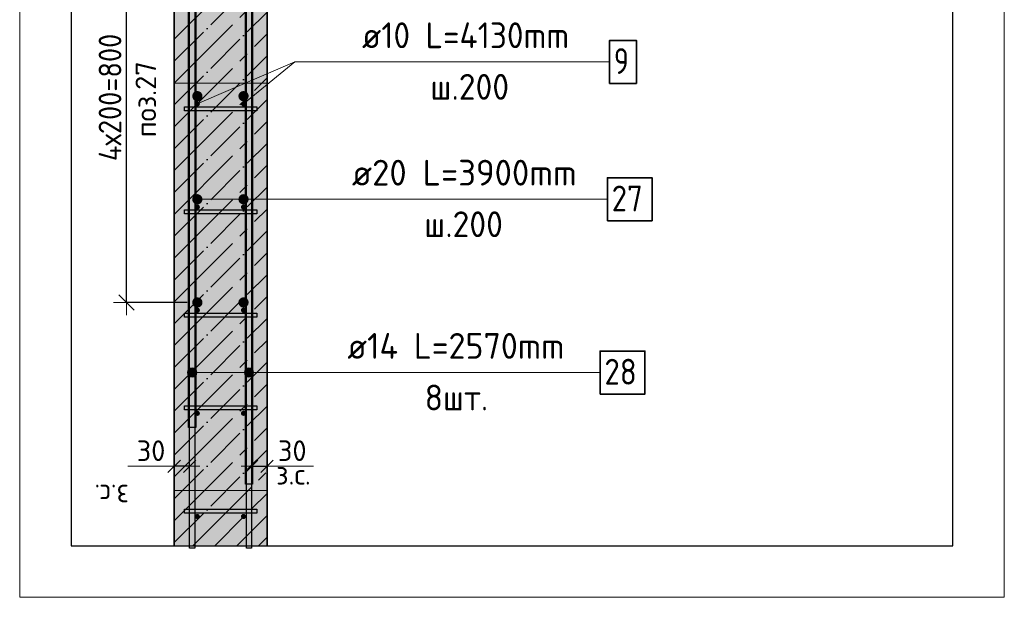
# Model space of a CAD drawing. Header units: millimetres. Extents: x -2995 to 60896, y -2809 to 57831.
# Tile 59 of 169: x 20041 to 21949, y 55728 to 56848. Entities that reach past the tile are written whole.
import ezdxf

# ---------------------------------------------------------------- set-up
doc = ezdxf.new("R2010")
doc.units = ezdxf.units.MM
doc.header["$PDMODE"] = 65
for name, pattern in [('______11', [100, 80, -10, 0, -10]), ('______5', [220, 160, -20, 20, -20]), ('________', [0])]:
    doc.linetypes.add(name, pattern=pattern)
for name, color, linetype, lineweight in [('Standard', 7, 'Continuous', 25), ('Арм.стержн. вертикальными 1', 22, 'Continuous', 35), ('Арм.стержн.горизонт. 1', 180, 'Continuous', 35), ('Арм.стержн.горизонт. 2', 202, 'Continuous', 35), ('Размерная линия_ общее', 7, 'Continuous', 13), ('Размерная линия_ общее_1', 7, 'Continuous', 13), ('Текст_ примечание', 7, 'Continuous', 13)]:
    doc.layers.add(name, color=color, linetype=linetype, lineweight=lineweight)
doc.layers.add('Арм.стержн. вертикальными 2', color=7, linetype='Continuous', lineweight=35, true_color=0x006e00)
doc.layers.add('Арм.стержн.Стяжки', color=7, linetype='Continuous', lineweight=35, true_color=0x501e0f)
doc.styles.add('ISOCPEUR', font='ISOCPEUR')
doc.dimstyles.new('DIMSTYLE_5', dxfattribs={"dimtxt": 44, "dimasz": 50, "dimexe": 0, "dimexo": 0, "dimgap": 22, "dimtad": 2, "dimdec": 0, "dimrnd": 5, "dimzin": 12, "dimdsep": 46, "dimtxsty": 'ISOCPEUR', "dimblk1": 'ALL_ML_STRICH', "dimblk2": 'ALL_ML_STRICH', "dimsah": 1, "dimcen": 0, "dimclrd": 7, "dimclre": 256, "dimclrt": 7, "dimadec": 0, "dimazin": 0, "dimtfac": 1, "dimtdec": 0, "dimtix": 1, "dimtmove": 2, "dimatfit": 3, "dimfxl": 0, "dimtzin": 0, "dimlwd": 0, "dimlwe": -3, "dimarcsym": 0})
doc.dimstyles.new('DIMSTYLE_8', dxfattribs={"dimtxt": 40, "dimasz": 40, "dimexe": 0, "dimexo": 0.001, "dimgap": 20, "dimtad": 2, "dimdec": 0, "dimrnd": 5, "dimzin": 12, "dimdsep": 46, "dimtxsty": 'ISOCPEUR', "dimblk1": 'ALL_ML_STRICH', "dimblk2": 'ALL_ML_STRICH', "dimsah": 1, "dimcen": 0, "dimse1": 1, "dimse2": 1, "dimclrd": 7, "dimclre": 256, "dimclrt": 7, "dimadec": 0, "dimazin": 0, "dimtfac": 1, "dimtdec": 0, "dimtix": 1, "dimtmove": 2, "dimatfit": 3, "dimfxl": 0, "dimtvp": 1.2, "dimtzin": 0, "dimlwd": 0, "dimlwe": -3, "dimarcsym": 0})

# ---------------------------------------------------------------- blocks, each defined once
blk = doc.blocks.new('ALL_ML_STRICH')
at = {"color": 0, "linetype": 'ByBlock', "lineweight": -2}
for p, q in [((0, -0.5), (0, 0.5)), ((-1, 0), (0.5, 0)), ((-0.3, -0.3), (0.3, 0.3))]:
    blk.add_line(p, q, dxfattribs=at)
blk = doc.blocks.new('*D333')
at = {"layer": 'DEFPOINTS', "color": 7, "linetype": 'Continuous', "lineweight": 13, "transparency": 33554687}
for p in [(20340, 55990.8), (20370, 55990.8), (20370, 55982.1)]:
    blk.add_point(p, dxfattribs=at)
at = {"layer": 'Размерная линия_ общее_1', "color": 7, "linetype": 'Continuous', "lineweight": -2, "transparency": 33554687}
blk.add_line((20370, 55982.1), (20340, 55982.1), dxfattribs=at)
at = {"layer": 'Размерная линия_ общее_1', "color": 7, "linetype": 'Continuous', "lineweight": 13, "transparency": 33554687, "xscale": 40, "yscale": 40, "zscale": 40}
for p, rotation in [((20340, 55982.1), 180), ((20370, 55982.1), 360)]:
    blk.add_blockref('ALL_ML_STRICH', p, dxfattribs=dict(at, rotation=rotation))
at = {"layer": 'Размерная линия_ общее_1', "color": 7, "linetype": 'Continuous', "lineweight": 13, "transparency": 33554687, "insert": (20295.1, 56012.1), "char_height": 40, "width": 80, "attachment_point": 5, "style": 'ISOCPEUR'}
blk.add_mtext('\\A1;{30}', dxfattribs=at)
at = {"layer": 'Размерная линия_ общее_1', "color": 7, "linetype": 'Continuous', "lineweight": 13, "transparency": 33554687, "insert": (20252.4, 55906.4), "char_height": 40, "width": 2, "attachment_point": 1, "rotation": 180, "line_spacing_factor": 0.60241, "style": 'ISOCPEUR'}
blk.add_mtext('з.с.', dxfattribs=at)
blk = doc.blocks.new('*D334')
at = {"layer": 'DEFPOINTS', "color": 7, "linetype": 'Continuous', "lineweight": 13, "transparency": 33554687}
for p in [(20490, 55990.8), (20490, 55982.1), (20520, 55990.8)]:
    blk.add_point(p, dxfattribs=at)
at = {"layer": 'Размерная линия_ общее_1', "color": 7, "linetype": 'Continuous', "lineweight": -2, "transparency": 33554687}
blk.add_line((20490, 55982.1), (20520, 55982.1), dxfattribs=at)
at = {"layer": 'Размерная линия_ общее_1', "color": 7, "linetype": 'Continuous', "lineweight": 13, "transparency": 33554687, "xscale": 40, "yscale": 40, "zscale": 40, "rotation": 180}
blk.add_blockref('ALL_ML_STRICH', (20490, 55982.1), dxfattribs=at)
at = {"layer": 'Размерная линия_ общее_1', "color": 7, "linetype": 'Continuous', "lineweight": 13, "transparency": 33554687, "xscale": 40, "yscale": 40, "zscale": 40}
blk.add_blockref('ALL_ML_STRICH', (20520, 55982.1), dxfattribs=at)
at = {"layer": 'Размерная линия_ общее_1', "color": 7, "linetype": 'Continuous', "lineweight": 13, "transparency": 33554687, "insert": (20568.8, 56012.1), "char_height": 40, "width": 80, "attachment_point": 5, "style": 'ISOCPEUR'}
blk.add_mtext('\\A1;{30}', dxfattribs=at)
at = {"layer": 'Размерная линия_ общее_1', "color": 7, "linetype": 'Continuous', "lineweight": 13, "transparency": 33554687, "insert": (20537.6, 55986.4), "char_height": 40, "width": 2, "attachment_point": 1, "line_spacing_factor": 0.60241, "style": 'ISOCPEUR'}
blk.add_mtext('з.с.', dxfattribs=at)
blk = doc.blocks.new('*D397')
at = {"layer": 'DEFPOINTS', "color": 7, "linetype": 'Continuous', "lineweight": 13, "transparency": 33554687}
for p in [(20384.9, 57099.6), (20247.7, 56299.6), (20384.9, 56299.6)]:
    blk.add_point(p, dxfattribs=at)
at = {"layer": 'Размерная линия_ общее', "color": 253, "linetype": 'Continuous', "lineweight": -2, "true_color": 0xa0a0a0, "transparency": 33554687}
for p, q in [((20364.9, 57099.6), (20247.7, 57099.6)), ((20364.9, 56299.6), (20247.7, 56299.6))]:
    blk.add_line(p, q, dxfattribs=at)
at = {"layer": 'Размерная линия_ общее', "color": 7, "linetype": 'Continuous', "lineweight": -2, "transparency": 33554687}
blk.add_line((20247.7, 56299.6), (20247.7, 57099.6), dxfattribs=at)
at = {"layer": 'Размерная линия_ общее', "color": 7, "linetype": 'Continuous', "lineweight": 13, "transparency": 33554687, "xscale": 50, "yscale": 50, "zscale": 50}
for p, rotation in [((20247.7, 57099.6), 90), ((20247.7, 56299.6), 270)]:
    blk.add_blockref('ALL_ML_STRICH', p, dxfattribs=dict(at, rotation=rotation))
at = {"layer": 'Размерная линия_ общее', "color": 7, "linetype": 'Continuous', "lineweight": 13, "transparency": 33554687, "insert": (20193.7, 56573.6), "char_height": 44, "width": 2.2, "attachment_point": 1, "rotation": 90, "line_spacing_factor": 0.60241, "style": 'ISOCPEUR'}
blk.add_mtext('\\W0.91;4х200=800', dxfattribs=at)

msp = doc.modelspace()

# ---------------------------------------------------------------- hatches: boundary and pattern name
at = {"layer": 'Арм.стержн. вертикальными 1', "linetype": 'Continuous', "lineweight": 50, "transparency": 33554687}
for points in [[(20389.9, 56684.6), (20389.6, 56686.5), (20388.5, 56688.1), (20386.8, 56689.2), (20384.9, 56689.6), (20383, 56689.2), (20381.4, 56688.1), (20380.3, 56686.5), (20379.9, 56684.6), (20380.3, 56682.7), (20381.4, 56681), (20383, 56680), (20384.9, 56679.6), (20386.8, 56680), (20388.5, 56681), (20389.6, 56682.7)], [(20479.5, 56684.6), (20479.1, 56686.5), (20478, 56688.1), (20476.4, 56689.2), (20474.5, 56689.6), (20472.6, 56689.2), (20470.9, 56688.1), (20469.8, 56686.5), (20469.5, 56684.6), (20469.8, 56682.7), (20470.9, 56681), (20472.6, 56680), (20474.5, 56679.6), (20476.4, 56680), (20478, 56681), (20479.1, 56682.7)], [(20389.9, 56484.6), (20389.6, 56486.5), (20388.5, 56488.1), (20386.8, 56489.2), (20384.9, 56489.6), (20383, 56489.2), (20381.4, 56488.1), (20380.3, 56486.5), (20379.9, 56484.6), (20380.3, 56482.7), (20381.4, 56481), (20383, 56480), (20384.9, 56479.6), (20386.8, 56480), (20388.5, 56481), (20389.6, 56482.7)], [(20479.5, 56484.6), (20479.1, 56486.5), (20478, 56488.1), (20476.4, 56489.2), (20474.5, 56489.6), (20472.5, 56489.2), (20470.9, 56488.1), (20469.8, 56486.5), (20469.5, 56484.6), (20469.8, 56482.7), (20470.9, 56481), (20472.5, 56480), (20474.5, 56479.6), (20476.4, 56480), (20478, 56481), (20479.1, 56482.7)], [(20389.9, 56284.6), (20389.5, 56286.5), (20388.5, 56288.1), (20386.8, 56289.2), (20384.9, 56289.6), (20383, 56289.2), (20381.4, 56288.1), (20380.3, 56286.5), (20379.9, 56284.6), (20380.3, 56282.7), (20381.4, 56281), (20383, 56280), (20384.9, 56279.6), (20386.8, 56280), (20388.5, 56281), (20389.5, 56282.7)], [(20479.5, 56284.6), (20479.1, 56286.5), (20478, 56288.1), (20476.4, 56289.2), (20474.5, 56289.6), (20472.5, 56289.2), (20470.9, 56288.1), (20469.8, 56286.5), (20469.5, 56284.6), (20469.8, 56282.7), (20470.9, 56281), (20472.5, 56280), (20474.5, 56279.6), (20476.4, 56280), (20478, 56281), (20479.1, 56282.7)], [(20389.9, 56084.6), (20389.5, 56086.5), (20388.5, 56088.1), (20386.8, 56089.2), (20384.9, 56089.6), (20383, 56089.2), (20381.4, 56088.1), (20380.3, 56086.5), (20379.9, 56084.6), (20380.3, 56082.7), (20381.4, 56081), (20383, 56080), (20384.9, 56079.6), (20386.8, 56080), (20388.5, 56081), (20389.5, 56082.7)], [(20479.5, 56084.6), (20479.1, 56086.5), (20478, 56088.1), (20476.4, 56089.2), (20474.5, 56089.6), (20472.5, 56089.2), (20470.9, 56088.1), (20469.8, 56086.5), (20469.5, 56084.6), (20469.8, 56082.7), (20470.9, 56081), (20472.5, 56080), (20474.5, 56079.6), (20476.4, 56080), (20478, 56081), (20479.1, 56082.7)], [(20389.9, 55884.6), (20389.5, 55886.5), (20388.5, 55888.1), (20386.8, 55889.2), (20384.9, 55889.6), (20383, 55889.2), (20381.4, 55888.1), (20380.3, 55886.5), (20379.9, 55884.6), (20380.3, 55882.7), (20381.4, 55881), (20383, 55880), (20384.9, 55879.6), (20386.8, 55880), (20388.5, 55881), (20389.5, 55882.7)], [(20479.5, 55884.6), (20479.1, 55886.5), (20478, 55888.1), (20476.4, 55889.2), (20474.5, 55889.6), (20472.5, 55889.2), (20470.9, 55888.1), (20469.8, 55886.5), (20469.5, 55884.6), (20469.8, 55882.7), (20470.9, 55881), (20472.5, 55880), (20474.5, 55879.6), (20476.4, 55880), (20478, 55881), (20479.1, 55882.7)]]:
    msp.add_hatch(color=4, dxfattribs=at).paths.add_polyline_path(points)
at = {"layer": 'Арм.стержн. вертикальными 2', "linetype": 'Continuous', "lineweight": 50, "transparency": 33554687}
for points in [[(20394.9, 56699.6), (20394.2, 56703.4), (20392, 56706.7), (20388.7, 56708.8), (20384.9, 56709.6), (20381.1, 56708.8), (20377.8, 56706.7), (20375.7, 56703.4), (20374.9, 56699.6), (20375.7, 56695.8), (20377.8, 56692.5), (20381.1, 56690.3), (20384.9, 56689.6), (20388.7, 56690.3), (20392, 56692.5), (20394.2, 56695.8)], [(20484.4, 56699.6), (20483.7, 56703.4), (20481.5, 56706.7), (20478.3, 56708.8), (20474.4, 56709.6), (20470.6, 56708.8), (20467.4, 56706.7), (20465.2, 56703.4), (20464.4, 56699.6), (20465.2, 56695.8), (20467.4, 56692.5), (20470.6, 56690.3), (20474.4, 56689.6), (20478.3, 56690.3), (20481.5, 56692.5), (20483.7, 56695.8)], [(20394.9, 56499.6), (20394.2, 56503.4), (20392, 56506.7), (20388.7, 56508.8), (20384.9, 56509.6), (20381.1, 56508.8), (20377.8, 56506.7), (20375.7, 56503.4), (20374.9, 56499.6), (20375.7, 56495.8), (20377.8, 56492.5), (20381.1, 56490.3), (20384.9, 56489.6), (20388.7, 56490.3), (20392, 56492.5), (20394.2, 56495.8)], [(20484.4, 56499.6), (20483.7, 56503.4), (20481.5, 56506.7), (20478.3, 56508.8), (20474.4, 56509.6), (20470.6, 56508.8), (20467.4, 56506.7), (20465.2, 56503.4), (20464.4, 56499.6), (20465.2, 56495.8), (20467.4, 56492.5), (20470.6, 56490.3), (20474.4, 56489.6), (20478.3, 56490.3), (20481.5, 56492.5), (20483.7, 56495.8)], [(20394.9, 56299.6), (20394.2, 56303.4), (20392, 56306.7), (20388.7, 56308.8), (20384.9, 56309.6), (20381.1, 56308.8), (20377.8, 56306.7), (20375.7, 56303.4), (20374.9, 56299.6), (20375.7, 56295.8), (20377.8, 56292.5), (20381.1, 56290.3), (20384.9, 56289.6), (20388.7, 56290.3), (20392, 56292.5), (20394.2, 56295.8)], [(20484.4, 56299.6), (20483.7, 56303.4), (20481.5, 56306.7), (20478.3, 56308.8), (20474.4, 56309.6), (20470.6, 56308.8), (20467.4, 56306.7), (20465.2, 56303.4), (20464.4, 56299.6), (20465.2, 56295.8), (20467.4, 56292.5), (20470.6, 56290.3), (20474.4, 56289.6), (20478.3, 56290.3), (20481.5, 56292.5), (20483.7, 56295.8)]]:
    msp.add_hatch(color=7, dxfattribs=at).paths.add_polyline_path(points)
at = {"layer": 'Арм.стержн.горизонт. 2', "linetype": 'Continuous', "lineweight": 13, "transparency": 33554687}
for points in [[(20370.5, 56155.8), (20370.5, 56171.3), (20367.2, 56168.1)], [(20370.5, 56155.8), (20370.5, 56171.3), (20367.2, 56168.1)], [(20370.5, 56155.8), (20370.5, 56171.3), (20367.2, 56168.1)], [(20370.5, 56155.8), (20370.5, 56171.3), (20367.2, 56168.1)], [(20375, 56154.6), (20375, 56172.6), (20370.5, 56171.3)], [(20375, 56154.6), (20375, 56172.6), (20370.5, 56171.3)], [(20375, 56154.6), (20375, 56172.6), (20370.5, 56171.3)], [(20375, 56154.6), (20375, 56172.6), (20370.5, 56171.3)], [(20375, 56154.6), (20370.5, 56171.3), (20370.5, 56155.8)], [(20375, 56154.6), (20370.5, 56171.3), (20370.5, 56155.8)], [(20375, 56154.6), (20370.5, 56171.3), (20370.5, 56155.8)], [(20375, 56154.6), (20370.5, 56171.3), (20370.5, 56155.8)], [(20379.5, 56155.8), (20379.5, 56171.3), (20375, 56172.6)], [(20379.5, 56155.8), (20375, 56172.6), (20375, 56154.6)], [(20379.5, 56155.8), (20379.5, 56171.3), (20375, 56172.6)], [(20379.5, 56155.8), (20375, 56172.6), (20375, 56154.6)], [(20379.5, 56155.8), (20379.5, 56171.3), (20375, 56172.6)], [(20379.5, 56155.8), (20375, 56172.6), (20375, 56154.6)], [(20379.5, 56155.8), (20379.5, 56171.3), (20375, 56172.6)], [(20379.5, 56155.8), (20375, 56172.6), (20375, 56154.6)], [(20382.7, 56159.1), (20382.7, 56168.1), (20379.5, 56171.3)], [(20382.7, 56159.1), (20379.5, 56171.3), (20379.5, 56155.8)], [(20382.7, 56159.1), (20382.7, 56168.1), (20379.5, 56171.3)], [(20382.7, 56159.1), (20379.5, 56171.3), (20379.5, 56155.8)], [(20382.7, 56159.1), (20382.7, 56168.1), (20379.5, 56171.3)], [(20382.7, 56159.1), (20379.5, 56171.3), (20379.5, 56155.8)], [(20382.7, 56159.1), (20382.7, 56168.1), (20379.5, 56171.3)], [(20382.7, 56159.1), (20379.5, 56171.3), (20379.5, 56155.8)], [(20480.5, 56155.8), (20480.5, 56171.3), (20477.2, 56168.1)], [(20480.5, 56155.8), (20480.5, 56171.3), (20477.2, 56168.1)], [(20480.5, 56155.8), (20480.5, 56171.3), (20477.2, 56168.1)], [(20480.5, 56155.8), (20480.5, 56171.3), (20477.2, 56168.1)], [(20485, 56154.6), (20485, 56172.6), (20480.5, 56171.3)], [(20485, 56154.6), (20485, 56172.6), (20480.5, 56171.3)], [(20485, 56154.6), (20485, 56172.6), (20480.5, 56171.3)], [(20485, 56154.6), (20485, 56172.6), (20480.5, 56171.3)], [(20485, 56154.6), (20480.5, 56171.3), (20480.5, 56155.8)], [(20485, 56154.6), (20480.5, 56171.3), (20480.5, 56155.8)], [(20485, 56154.6), (20480.5, 56171.3), (20480.5, 56155.8)], [(20485, 56154.6), (20480.5, 56171.3), (20480.5, 56155.8)], [(20489.5, 56155.8), (20489.5, 56171.3), (20485, 56172.6)], [(20489.5, 56155.8), (20485, 56172.6), (20485, 56154.6)], [(20489.5, 56155.8), (20489.5, 56171.3), (20485, 56172.6)], [(20489.5, 56155.8), (20485, 56172.6), (20485, 56154.6)], [(20489.5, 56155.8), (20489.5, 56171.3), (20485, 56172.6)], [(20489.5, 56155.8), (20485, 56172.6), (20485, 56154.6)], [(20489.5, 56155.8), (20489.5, 56171.3), (20485, 56172.6)], [(20489.5, 56155.8), (20485, 56172.6), (20485, 56154.6)], [(20492.7, 56159.1), (20492.7, 56168.1), (20489.5, 56171.3)], [(20492.7, 56159.1), (20489.5, 56171.3), (20489.5, 56155.8)], [(20492.7, 56159.1), (20492.7, 56168.1), (20489.5, 56171.3)], [(20492.7, 56159.1), (20489.5, 56171.3), (20489.5, 56155.8)], [(20492.7, 56159.1), (20492.7, 56168.1), (20489.5, 56171.3)], [(20492.7, 56159.1), (20489.5, 56171.3), (20489.5, 56155.8)], [(20492.7, 56159.1), (20492.7, 56168.1), (20489.5, 56171.3)], [(20492.7, 56159.1), (20489.5, 56171.3), (20489.5, 56155.8)], [(20367.2, 56159.1), (20367.2, 56168.1), (20366, 56163.6)], [(20367.2, 56159.1), (20367.2, 56168.1), (20366, 56163.6)], [(20367.2, 56159.1), (20367.2, 56168.1), (20366, 56163.6)], [(20367.2, 56159.1), (20367.2, 56168.1), (20366, 56163.6)], [(20370.5, 56155.8), (20367.2, 56168.1), (20367.2, 56159.1)], [(20370.5, 56155.8), (20367.2, 56168.1), (20367.2, 56159.1)], [(20370.5, 56155.8), (20367.2, 56168.1), (20367.2, 56159.1)], [(20370.5, 56155.8), (20367.2, 56168.1), (20367.2, 56159.1)], [(20382.7, 56168.1), (20382.7, 56159.1), (20384, 56163.6)], [(20382.7, 56168.1), (20382.7, 56159.1), (20384, 56163.6)], [(20382.7, 56168.1), (20382.7, 56159.1), (20384, 56163.6)], [(20382.7, 56168.1), (20382.7, 56159.1), (20384, 56163.6)], [(20477.2, 56159.1), (20477.2, 56168.1), (20476, 56163.6)], [(20477.2, 56159.1), (20477.2, 56168.1), (20476, 56163.6)], [(20477.2, 56159.1), (20477.2, 56168.1), (20476, 56163.6)], [(20477.2, 56159.1), (20477.2, 56168.1), (20476, 56163.6)], [(20480.5, 56155.8), (20477.2, 56168.1), (20477.2, 56159.1)], [(20480.5, 56155.8), (20477.2, 56168.1), (20477.2, 56159.1)], [(20480.5, 56155.8), (20477.2, 56168.1), (20477.2, 56159.1)], [(20480.5, 56155.8), (20477.2, 56168.1), (20477.2, 56159.1)], [(20492.7, 56168.1), (20492.7, 56159.1), (20494, 56163.6)], [(20492.7, 56168.1), (20492.7, 56159.1), (20494, 56163.6)], [(20492.7, 56168.1), (20492.7, 56159.1), (20494, 56163.6)], [(20492.7, 56168.1), (20492.7, 56159.1), (20494, 56163.6)]]:
    msp.add_hatch(color=7, dxfattribs=at).paths.add_polyline_path(points)
at = {"layer": 'Размерная линия_ общее', "linetype": 'Continuous', "lineweight": -3, "true_color": 0xc7c7c7, "transparency": 33554687}
msp.add_hatch(color=9, dxfattribs=at).paths.add_polyline_path([(20520, 57385), (20340, 57385), (20340, 55827.9), (20520, 55827.9)])

# ---------------------------------------------------------------- linework, layer by layer
at = {"layer": 'Standard', "color": 52, "linetype": 'Continuous', "lineweight": -3, "transparency": 33554687}
for p, q in [((20140.7, 57416.3), (20140.7, 55827.9)), ((20140.7, 57416.3), (20140.7, 55827.9)), ((21848.6, 55827.9), (21848.6, 57416.3)), ((21848.6, 55827.9), (21848.6, 57416.3)), ((20140.7, 55827.9), (21848.6, 55827.9)), ((20140.7, 55827.9), (21848.6, 55827.9))]:
    msp.add_line(p, q, dxfattribs=at)
at = {"layer": 'Standard', "color": 7, "linetype": 'Continuous', "lineweight": 13, "transparency": 33554687}
for p, q in [((20340, 55982.1), (20250, 55982.1)), ((20520, 55982.1), (20610, 55982.1))]:
    msp.add_line(p, q, dxfattribs=at)
msp.add_lwpolyline([(20040.7, 55727.9), (21948.6, 55727.9), (21948.6, 57516.3), (20040.7, 57516.3), (20040.7, 55727.9)], dxfattribs=at)
at = {"layer": 'Арм.стержн. вертикальными 1', "color": 7, "linetype": 'Continuous', "lineweight": 13, "transparency": 33554687}
for q in [(20474.5, 56684.6), (21183.9, 56765.9)]:
    msp.add_line((20573.9, 56765.9), q, dxfattribs=at)
at = {"layer": 'Арм.стержн. вертикальными 1', "color": 7, "linetype": 'Continuous', "lineweight": 35, "transparency": 33554687}
msp.add_lwpolyline([(21183.9, 56724.2), (21235.6, 56724.2), (21235.6, 56807.6), (21183.9, 56807.6), (21183.9, 56724.2)], dxfattribs=at)
at = {"layer": 'Арм.стержн. вертикальными 2', "color": 7, "linetype": 'Continuous', "lineweight": 13, "transparency": 33554687}
for q in [(20474.4, 56499.6), (21179.4, 56499.6)]:
    msp.add_line((20664.4, 56499.6), q, dxfattribs=at)
at = {"layer": 'Арм.стержн. вертикальными 2', "color": 7, "linetype": 'Continuous', "lineweight": 35, "transparency": 33554687}
msp.add_lwpolyline([(21179.4, 56457.9), (21266.1, 56457.9), (21266.1, 56541.2), (21179.4, 56541.2), (21179.4, 56457.9)], dxfattribs=at)
at = {"layer": 'Арм.стержн.горизонт. 1', "color": 52, "linetype": 'Continuous', "lineweight": 25, "transparency": 33554687}
for p, q in [((20340, 57335.1), (20340, 55827.9)), ((20520, 57335.1), (20520, 55827.9))]:
    msp.add_line(p, q, dxfattribs=at)
at = {"layer": 'Арм.стержн.горизонт. 1', "color": 4, "linetype": 'Continuous', "lineweight": 25, "transparency": 33554687}
for points in [[(20380, 57305.1), (20380, 55822.9), (20370, 55822.9), (20370, 57305.1), (20380, 57305.1)], [(20380, 57305.1), (20380, 55822.9), (20370, 55822.9), (20370, 57305.1), (20380, 57305.1)], [(20380, 57305.1), (20380, 55822.9), (20370, 55822.9), (20370, 57305.1), (20380, 57305.1)], [(20380, 57305.1), (20380, 55822.9), (20370, 55822.9), (20370, 57305.1), (20380, 57305.1)], [(20380, 57305.1), (20380, 55822.9), (20370, 55822.9), (20370, 57305.1), (20380, 57305.1)], [(20380, 57305.1), (20380, 55822.9), (20370, 55822.9), (20370, 57305.1), (20380, 57305.1)], [(20380, 57305.1), (20380, 55822.9), (20370, 55822.9), (20370, 57305.1), (20380, 57305.1)], [(20380, 57305.1), (20380, 55822.9), (20370, 55822.9), (20370, 57305.1), (20380, 57305.1)], [(20380, 57305.1), (20380, 55822.9), (20370, 55822.9), (20370, 57305.1), (20380, 57305.1)], [(20380, 57305.1), (20380, 55822.9), (20370, 55822.9), (20370, 57305.1), (20380, 57305.1)], [(20380, 57305.1), (20380, 55822.9), (20370, 55822.9), (20370, 57305.1), (20380, 57305.1)], [(20380, 57305.1), (20380, 55822.9), (20370, 55822.9), (20370, 57305.1), (20380, 57305.1)], [(20380, 57305.1), (20380, 55822.9), (20370, 55822.9), (20370, 57305.1), (20380, 57305.1)], [(20380, 57305.1), (20380, 55822.9), (20370, 55822.9), (20370, 57305.1), (20380, 57305.1)], [(20380, 57305.1), (20380, 55822.9), (20370, 55822.9), (20370, 57305.1), (20380, 57305.1)], [(20380, 57305.1), (20380, 55822.9), (20370, 55822.9), (20370, 57305.1), (20380, 57305.1)], [(20490, 57305.1), (20490, 55822.9), (20480, 55822.9), (20480, 57305.1), (20490, 57305.1)], [(20490, 57305.1), (20490, 55822.9), (20480, 55822.9), (20480, 57305.1), (20490, 57305.1)], [(20490, 57305.1), (20490, 55822.9), (20480, 55822.9), (20480, 57305.1), (20490, 57305.1)], [(20490, 57305.1), (20490, 55822.9), (20480, 55822.9), (20480, 57305.1), (20490, 57305.1)], [(20490, 57305.1), (20490, 55822.9), (20480, 55822.9), (20480, 57305.1), (20490, 57305.1)], [(20490, 57305.1), (20490, 55822.9), (20480, 55822.9), (20480, 57305.1), (20490, 57305.1)], [(20490, 57305.1), (20490, 55822.9), (20480, 55822.9), (20480, 57305.1), (20490, 57305.1)], [(20490, 57305.1), (20490, 55822.9), (20480, 55822.9), (20480, 57305.1), (20490, 57305.1)], [(20490, 57305.1), (20490, 55822.9), (20480, 55822.9), (20480, 57305.1), (20490, 57305.1)], [(20490, 57305.1), (20490, 55822.9), (20480, 55822.9), (20480, 57305.1), (20490, 57305.1)], [(20490, 57305.1), (20490, 55822.9), (20480, 55822.9), (20480, 57305.1), (20490, 57305.1)], [(20490, 57305.1), (20490, 55822.9), (20480, 55822.9), (20480, 57305.1), (20490, 57305.1)], [(20490, 57305.1), (20490, 55822.9), (20480, 55822.9), (20480, 57305.1), (20490, 57305.1)], [(20490, 57305.1), (20490, 55822.9), (20480, 55822.9), (20480, 57305.1), (20490, 57305.1)], [(20490, 57305.1), (20490, 55822.9), (20480, 55822.9), (20480, 57305.1), (20490, 57305.1)], [(20490, 57305.1), (20490, 55822.9), (20480, 55822.9), (20480, 57305.1), (20490, 57305.1)]]:
    msp.add_lwpolyline(points, dxfattribs=at)
at = {"layer": 'Арм.стержн.горизонт. 2', "color": 7, "linetype": 'Continuous', "lineweight": 13, "transparency": 33554687}
for p, q in [((20375, 56172.6), (20375, 56172.6)), ((20375, 56172.6), (20375, 56172.6)), ((20375, 56172.6), (20375, 56172.6)), ((20375, 56172.6), (20375, 56172.6)), ((20485, 56172.6), (20485, 56172.6)), ((20485, 56172.6), (20485, 56172.6)), ((20485, 56172.6), (20485, 56172.6)), ((20485, 56172.6), (20485, 56172.6)), ((20366, 56163.6), (20366, 56163.6)), ((20366, 56163.6), (20366, 56163.6)), ((20366, 56163.6), (20366, 56163.6)), ((20366, 56163.6), (20366, 56163.6)), ((20655.5, 56163.6), (20375, 56163.6)), ((20655.5, 56163.6), (20375, 56163.6)), ((20655.5, 56163.6), (20375, 56163.6)), ((20655.5, 56163.6), (20375, 56163.6)), ((20375, 56154.6), (20375, 56154.6)), ((20375, 56154.6), (20375, 56154.6)), ((20375, 56154.6), (20375, 56154.6)), ((20375, 56154.6), (20375, 56154.6)), ((20384, 56163.6), (20384, 56163.6)), ((20384, 56163.6), (20384, 56163.6)), ((20384, 56163.6), (20384, 56163.6)), ((20384, 56163.6), (20384, 56163.6)), ((20476, 56163.6), (20476, 56163.6)), ((20476, 56163.6), (20476, 56163.6)), ((20476, 56163.6), (20476, 56163.6)), ((20476, 56163.6), (20476, 56163.6)), ((20655.5, 56163.6), (20485, 56163.6)), ((20655.5, 56163.6), (20485, 56163.6)), ((20655.5, 56163.6), (20485, 56163.6)), ((20655.5, 56163.6), (20485, 56163.6)), ((20485, 56154.6), (20485, 56154.6)), ((20485, 56154.6), (20485, 56154.6)), ((20485, 56154.6), (20485, 56154.6)), ((20485, 56154.6), (20485, 56154.6)), ((20494, 56163.6), (20494, 56163.6)), ((20494, 56163.6), (20494, 56163.6)), ((20494, 56163.6), (20494, 56163.6)), ((20494, 56163.6), (20494, 56163.6)), ((20655.5, 56163.6), (21165.5, 56163.6))]:
    msp.add_line(p, q, dxfattribs=at)
at = {"layer": 'Арм.стержн.горизонт. 2', "color": 7, "linetype": 'Continuous', "lineweight": 25, "transparency": 33554687}
for points in [[(20368, 56057.1), (20368, 57310.4), (20369.2, 57318.9), (20372.1, 57327.8), (20376.7, 57336), (20382.3, 57342.7), (20389, 57348.4), (20397.2, 57353), (20406.1, 57355.9), (20414.6, 57357.1), (21668, 57357.1), (21668, 57343.1), (20415.6, 57343.1), (20409.3, 57342.2), (20402.9, 57340.1), (20397, 57336.8), (20392.2, 57332.8), (20388.2, 57328), (20385, 57322.2), (20382.8, 57315.8), (20382, 57309.4), (20382, 56057.1), (20368, 56057.1)], [(20368, 56057.1), (20368, 57310.4), (20369.2, 57318.9), (20372.1, 57327.8), (20376.7, 57336), (20382.3, 57342.7), (20389, 57348.4), (20397.2, 57353), (20406.1, 57355.9), (20414.6, 57357.1), (21668, 57357.1), (21668, 57343.1), (20415.6, 57343.1), (20409.3, 57342.2), (20402.9, 57340.1), (20397, 57336.8), (20392.2, 57332.8), (20388.2, 57328), (20385, 57322.2), (20382.8, 57315.8), (20382, 57309.4), (20382, 56057.1), (20368, 56057.1)], [(20368, 56057.1), (20368, 57310.4), (20369.2, 57318.9), (20372.1, 57327.8), (20376.7, 57336), (20382.3, 57342.7), (20389, 57348.4), (20397.2, 57353), (20406.1, 57355.9), (20414.6, 57357.1), (21668, 57357.1), (21668, 57343.1), (20415.6, 57343.1), (20409.3, 57342.2), (20402.9, 57340.1), (20397, 57336.8), (20392.2, 57332.8), (20388.2, 57328), (20385, 57322.2), (20382.8, 57315.8), (20382, 57309.4), (20382, 56057.1), (20368, 56057.1)], [(20368, 56057.1), (20368, 57310.4), (20369.2, 57318.9), (20372.1, 57327.8), (20376.7, 57336), (20382.3, 57342.7), (20389, 57348.4), (20397.2, 57353), (20406.1, 57355.9), (20414.6, 57357.1), (21668, 57357.1), (21668, 57343.1), (20415.6, 57343.1), (20409.3, 57342.2), (20402.9, 57340.1), (20397, 57336.8), (20392.2, 57332.8), (20388.2, 57328), (20385, 57322.2), (20382.8, 57315.8), (20382, 57309.4), (20382, 56057.1), (20368, 56057.1)], [(20478, 55947.1), (20478, 57200.4), (20479.2, 57208.9), (20482.1, 57217.8), (20486.7, 57226), (20492.3, 57232.7), (20499, 57238.4), (20507.2, 57243), (20516.1, 57245.9), (20524.6, 57247.1), (21778, 57247.1), (21778, 57233.1), (20525.6, 57233.1), (20519.3, 57232.2), (20512.9, 57230.1), (20507, 57226.8), (20502.2, 57222.8), (20498.2, 57218), (20495, 57212.2), (20492.8, 57205.7), (20492, 57199.4), (20492, 55947.1), (20478, 55947.1)], [(20478, 55947.1), (20478, 57200.4), (20479.2, 57208.9), (20482.1, 57217.8), (20486.7, 57226), (20492.3, 57232.7), (20499, 57238.4), (20507.2, 57243), (20516.1, 57245.9), (20524.6, 57247.1), (21778, 57247.1), (21778, 57233.1), (20525.6, 57233.1), (20519.3, 57232.2), (20512.9, 57230.1), (20507, 57226.8), (20502.2, 57222.8), (20498.2, 57218), (20495, 57212.2), (20492.8, 57205.7), (20492, 57199.4), (20492, 55947.1), (20478, 55947.1)], [(20478, 55947.1), (20478, 57200.4), (20479.2, 57208.9), (20482.1, 57217.8), (20486.7, 57226), (20492.3, 57232.7), (20499, 57238.4), (20507.2, 57243), (20516.1, 57245.9), (20524.6, 57247.1), (21778, 57247.1), (21778, 57233.1), (20525.6, 57233.1), (20519.3, 57232.2), (20512.9, 57230.1), (20507, 57226.8), (20502.2, 57222.8), (20498.2, 57218), (20495, 57212.2), (20492.8, 57205.7), (20492, 57199.4), (20492, 55947.1), (20478, 55947.1)], [(20478, 55947.1), (20478, 57200.4), (20479.2, 57208.9), (20482.1, 57217.8), (20486.7, 57226), (20492.3, 57232.7), (20499, 57238.4), (20507.2, 57243), (20516.1, 57245.9), (20524.6, 57247.1), (21778, 57247.1), (21778, 57233.1), (20525.6, 57233.1), (20519.3, 57232.2), (20512.9, 57230.1), (20507, 57226.8), (20502.2, 57222.8), (20498.2, 57218), (20495, 57212.2), (20492.8, 57205.7), (20492, 57199.4), (20492, 55947.1), (20478, 55947.1)]]:
    msp.add_lwpolyline(points, dxfattribs=at)
at = {"layer": 'Арм.стержн.горизонт. 2', "color": 7, "linetype": 'Continuous', "lineweight": 35, "transparency": 33554687}
msp.add_lwpolyline([(21165.5, 56121.9), (21252.1, 56121.9), (21252.1, 56205.3), (21165.5, 56205.3), (21165.5, 56121.9)], dxfattribs=at)
at = {"layer": 'Арм.стержн.горизонт. 2', "color": 7, "linetype": 'Continuous', "lineweight": 13, "transparency": 33554687}
for centre in [(20375, 56163.6), (20375, 56163.6), (20375, 56163.6), (20375, 56163.6), (20485, 56163.6), (20485, 56163.6), (20485, 56163.6), (20485, 56163.6)]:
    msp.add_circle(centre, 9, dxfattribs=at)
at = {"layer": 'Арм.стержн.Стяжки', "color": 40, "linetype": 'Continuous', "lineweight": 25, "transparency": 33554687}
for points in [[(20359.9, 56679.1), (20499.9, 56679.1), (20499.9, 56671.1), (20359.9, 56671.1), (20359.9, 56679.1)], [(20359.9, 56679.1), (20499.9, 56679.1), (20499.9, 56671.1), (20359.9, 56671.1), (20359.9, 56679.1)], [(20359.9, 56679.1), (20499.9, 56679.1), (20499.9, 56671.1), (20359.9, 56671.1), (20359.9, 56679.1)], [(20359.9, 56679.1), (20499.9, 56679.1), (20499.9, 56671.1), (20359.9, 56671.1), (20359.9, 56679.1)], [(20359.9, 56679.1), (20499.9, 56679.1), (20499.9, 56671.1), (20359.9, 56671.1), (20359.9, 56679.1)], [(20359.9, 56679.1), (20499.9, 56679.1), (20499.9, 56671.1), (20359.9, 56671.1), (20359.9, 56679.1)], [(20359.9, 56679.1), (20499.9, 56679.1), (20499.9, 56671.1), (20359.9, 56671.1), (20359.9, 56679.1)], [(20359.9, 56479.1), (20499.9, 56479.1), (20499.9, 56471.1), (20359.9, 56471.1), (20359.9, 56479.1)], [(20359.9, 56479.1), (20499.9, 56479.1), (20499.9, 56471.1), (20359.9, 56471.1), (20359.9, 56479.1)], [(20359.9, 56479.1), (20499.9, 56479.1), (20499.9, 56471.1), (20359.9, 56471.1), (20359.9, 56479.1)], [(20359.9, 56479.1), (20499.9, 56479.1), (20499.9, 56471.1), (20359.9, 56471.1), (20359.9, 56479.1)], [(20359.9, 56479.1), (20499.9, 56479.1), (20499.9, 56471.1), (20359.9, 56471.1), (20359.9, 56479.1)], [(20359.9, 56479.1), (20499.9, 56479.1), (20499.9, 56471.1), (20359.9, 56471.1), (20359.9, 56479.1)], [(20359.9, 56279.1), (20499.9, 56279.1), (20499.9, 56271.1), (20359.9, 56271.1), (20359.9, 56279.1)], [(20359.9, 56279.1), (20499.9, 56279.1), (20499.9, 56271.1), (20359.9, 56271.1), (20359.9, 56279.1)], [(20359.9, 56279.1), (20499.9, 56279.1), (20499.9, 56271.1), (20359.9, 56271.1), (20359.9, 56279.1)], [(20359.9, 56279.1), (20499.9, 56279.1), (20499.9, 56271.1), (20359.9, 56271.1), (20359.9, 56279.1)], [(20359.9, 56279.1), (20499.9, 56279.1), (20499.9, 56271.1), (20359.9, 56271.1), (20359.9, 56279.1)], [(20359.9, 56279.1), (20499.9, 56279.1), (20499.9, 56271.1), (20359.9, 56271.1), (20359.9, 56279.1)], [(20359.9, 56279.1), (20499.9, 56279.1), (20499.9, 56271.1), (20359.9, 56271.1), (20359.9, 56279.1)], [(20359.9, 56099.1), (20499.9, 56099.1), (20499.9, 56091.1), (20359.9, 56091.1), (20359.9, 56099.1)], [(20359.9, 56099.1), (20499.9, 56099.1), (20499.9, 56091.1), (20359.9, 56091.1), (20359.9, 56099.1)], [(20359.9, 56099.1), (20499.9, 56099.1), (20499.9, 56091.1), (20359.9, 56091.1), (20359.9, 56099.1)], [(20359.9, 56099.1), (20499.9, 56099.1), (20499.9, 56091.1), (20359.9, 56091.1), (20359.9, 56099.1)], [(20359.9, 56099.1), (20499.9, 56099.1), (20499.9, 56091.1), (20359.9, 56091.1), (20359.9, 56099.1)], [(20359.9, 56099.1), (20499.9, 56099.1), (20499.9, 56091.1), (20359.9, 56091.1), (20359.9, 56099.1)], [(20359.9, 55899.1), (20499.9, 55899.1), (20499.9, 55891.1), (20359.9, 55891.1), (20359.9, 55899.1)], [(20359.9, 55899.1), (20499.9, 55899.1), (20499.9, 55891.1), (20359.9, 55891.1), (20359.9, 55899.1)], [(20359.9, 55899.1), (20499.9, 55899.1), (20499.9, 55891.1), (20359.9, 55891.1), (20359.9, 55899.1)], [(20359.9, 55899.1), (20499.9, 55899.1), (20499.9, 55891.1), (20359.9, 55891.1), (20359.9, 55899.1)], [(20359.9, 55899.1), (20499.9, 55899.1), (20499.9, 55891.1), (20359.9, 55891.1), (20359.9, 55899.1)], [(20359.9, 55899.1), (20499.9, 55899.1), (20499.9, 55891.1), (20359.9, 55891.1), (20359.9, 55899.1)], [(20359.9, 55899.1), (20499.9, 55899.1), (20499.9, 55891.1), (20359.9, 55891.1), (20359.9, 55899.1)]]:
    msp.add_lwpolyline(points, dxfattribs=at)
at = {"layer": 'Размерная линия_ общее', "color": 7, "linetype": 'Continuous', "lineweight": 35, "transparency": 33554687}
for p, q in [((20340, 57385), (20340, 55827.9)), ((20520, 55827.9), (20520, 57205))]:
    msp.add_line(p, q, dxfattribs=at)
at = {"layer": 'Размерная линия_ общее', "color": 253, "linetype": '______5', "lineweight": -3, "true_color": 0xababab, "transparency": 33554687}
for p, q in [((20340, 56809.8), (20520, 56989.8)), ((20340, 56724.9), (20520, 56904.9)), ((20340, 56640.1), (20520, 56820.1)), ((20340, 56555.2), (20520, 56735.2)), ((20340, 56470.4), (20520, 56650.4)), ((20340, 56385.5), (20520, 56565.5)), ((20340, 56300.7), (20520, 56480.7)), ((20340, 56215.8), (20520, 56395.8)), ((20340, 56130.9), (20520, 56310.9)), ((20340, 56046.1), (20520, 56226.1)), ((20340, 55961.2), (20520, 56141.2)), ((20340, 55876.4), (20520, 56056.4)), ((20376.3, 55827.9), (20520, 55971.5)), ((20461.2, 55827.9), (20520, 55886.7))]:
    msp.add_line(p, q, dxfattribs=at)
at = {"layer": 'Размерная линия_ общее', "color": 253, "linetype": '______11', "lineweight": -3, "true_color": 0xababab, "transparency": 33554687}
for p, q in [((20340, 56767.3), (20520, 56947.3)), ((20340, 56682.5), (20520, 56862.5)), ((20340, 56597.6), (20520, 56777.6)), ((20340, 56512.8), (20520, 56692.8)), ((20340, 56427.9), (20520, 56607.9)), ((20340, 56343.1), (20520, 56523.1)), ((20340, 56258.2), (20520, 56438.2)), ((20340, 56173.4), (20520, 56353.4)), ((20340, 56088.5), (20520, 56268.5)), ((20340, 56003.7), (20520, 56183.7)), ((20340, 55918.8), (20520, 56098.8)), ((20340, 55834), (20520, 56014)), ((20418.7, 55827.9), (20520, 55929.1)), ((20503.6, 55827.9), (20520, 55844.3))]:
    msp.add_line(p, q, dxfattribs=at)
at = {"layer": 'Размерная линия_ общее', "color": 253, "linetype": '________', "lineweight": 13, "true_color": 0xababab, "transparency": 33554687}
for p, q in [((20340, 56725), (20520, 56725)), ((20520, 55935), (20340, 55935))]:
    msp.add_line(p, q, dxfattribs=at)
at = {"layer": 'Размерная линия_ общее', "color": 7, "linetype": 'Continuous', "lineweight": 25, "transparency": 33554687}
msp.add_line((20290, 55827.9), (20570, 55827.9), dxfattribs=at)
at = {"layer": 'Текст_ примечание', "color": 7, "linetype": 'Continuous', "lineweight": 13, "transparency": 33554687}
for p, q in [((20384.9, 56684.6), (20573.9, 56765.9)), ((20384.9, 56499.6), (20474.4, 56499.6))]:
    msp.add_line(p, q, dxfattribs=at)

# ---------------------------------------------------------------- texts
at = {"layer": 'Standard', "color": 7, "linetype": 'Continuous', "lineweight": 13, "transparency": 33554687, "insert": (20285.1, 56693.4), "char_height": 40, "width": 168.987, "attachment_point": 5, "rotation": 90, "style": 'ISOCPEUR'}
msp.add_mtext('\\A1;{\\fISOCPEUR|i0|b0;\\H40.000000;\\W1.000000;\\C7;поз.27}\\P', dxfattribs=at)
at = {"layer": 'Арм.стержн. вертикальными 1', "color": 7, "linetype": 'Continuous', "lineweight": 25, "transparency": 33554687, "char_height": 50, "attachment_point": 7, "style": 'ISOCPEUR'}
for s, insert, width in [('\\W0.94;ø10 L=4130mm ', (20703.9, 56792.6), 483.294), ('\\W0.78;9', (21192.2, 56742.6), 54.401), ('\\W0.95;ш.200 ', (20836.4, 56692.6), 218.666)]:
    msp.add_mtext(s, dxfattribs=dict(at, insert=insert, width=width))
at = {"layer": 'Арм.стержн. вертикальными 2', "color": 7, "linetype": 'Continuous', "lineweight": 25, "transparency": 33554687, "char_height": 50, "attachment_point": 7, "style": 'ISOCPEUR'}
for s, insert, width in [('\\W0.98;ø20 L=3900mm ', (20684.4, 56526.2), 499.241), ('\\W0.87;27', (21187.8, 56476.2), 91.802), ('\\W0.95;ш.200 ', (20824.4, 56426.2), 218.666)]:
    msp.add_mtext(s, dxfattribs=dict(at, insert=insert, width=width))
at = {"layer": 'Арм.стержн.горизонт. 2', "color": 7, "linetype": 'Continuous', "lineweight": 25, "transparency": 33554687, "char_height": 50, "attachment_point": 7, "style": 'ISOCPEUR'}
for s, insert, width in [('\\W0.96;ø14 L=2570mm ', (20675.5, 56190.3), 493.775), ('\\W0.87;28', (21173.8, 56140.3), 91.802), ('\\W0.94;8шт. ', (20825.5, 56090.3), 193.548)]:
    msp.add_mtext(s, dxfattribs=dict(at, insert=insert, width=width))

# ---------------------------------------------------------------- dimensions: what is measured, and where the dimension line sits
at = {"layer": 'Размерная линия_ общее', "color": 7, "linetype": 'Continuous', "lineweight": 13, "transparency": 33554687}
dim = msp.add_linear_dim(base=(20247.7, 57099.6), p1=(20364.9, 56299.6), p2=(20364.9, 57099.6), angle=90, text='\\W0.91;4х200=800', dimstyle='DIMSTYLE_5', override={"dimpost": '<>', "dimclrd": 7, "dimclre": 253, "dimclrt": 7, "dimlwd": 0, "dimlwe": 65533}, dxfattribs=at)
dim.commit()
dim.dimension.update_dxf_attribs({"geometry": '*D397', "text_midpoint": (20225.7, 56699.6), "dimtype": 160})
at = {"layer": 'Размерная линия_ общее_1', "color": 7, "linetype": 'Continuous', "lineweight": 13, "transparency": 33554687}
dim = msp.add_linear_dim(base=(20340, 55982.1), p1=(20370, 55990.8), p2=(20340, 55990.8), angle=180, text='<>\\Xз.с.', dimstyle='DIMSTYLE_8', override={"dimpost": '<>', "dimclrd": 7, "dimclre": 253, "dimclrt": 7, "dimlwd": 0, "dimlwe": 65533}, dxfattribs=at)
dim.commit()
dim.dimension.update_dxf_attribs({"geometry": '*D333', "text_midpoint": (20295.1, 56012.1), "dimtype": 160})
dim = msp.add_linear_dim(base=(20520, 55982.1), p1=(20490, 55990.8), p2=(20520, 55990.8), text='<>\\Xз.с.', dimstyle='DIMSTYLE_8', override={"dimpost": '<>', "dimclrd": 7, "dimclre": 253, "dimclrt": 7, "dimlwd": 0, "dimlwe": 65533}, dxfattribs=at)
dim.commit()
dim.dimension.update_dxf_attribs({"geometry": '*D334', "text_midpoint": (20568.8, 56012.1), "dimtype": 160})

doc.saveas('drawing.dxf')
